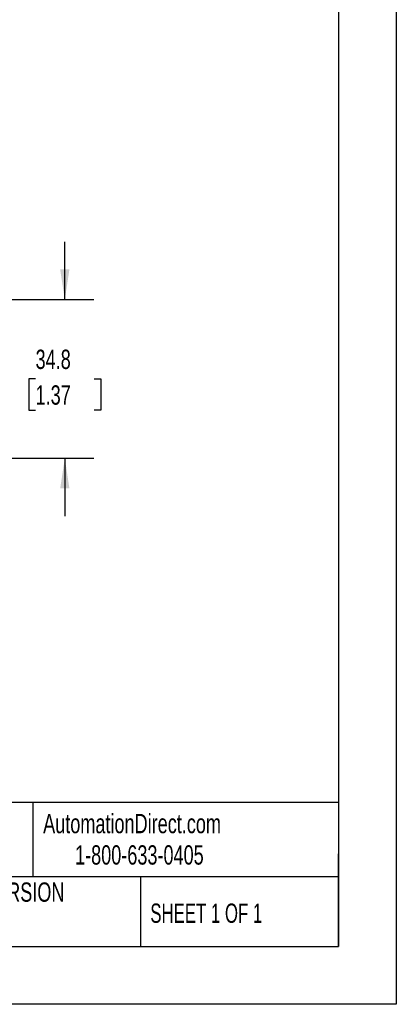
# Model space of a CAD drawing. Header units: millimetres. Extents: x 0 to 559, y 0 to 432.
# Tile 11 of 17: x 476 to 559, y 0 to 216. Entities that reach past the tile are written whole.
import ezdxf

# ---------------------------------------------------------------- set-up
doc = ezdxf.new("R2010")
doc.units = ezdxf.units.MM
doc.header["$LTSCALE"] = 2
doc.linetypes.add('CENTERX2', pattern=[20.32, 12.7, -2.54, 2.54, -2.54])
doc.layers.add('DIMENSIONS', color=140, linetype='Continuous', lineweight=25)
doc.layers.add('TEXT', color=140, linetype='Continuous', lineweight=25)
doc.styles.add('SLDTEXTSTYLE0', font='TXT', dxfattribs={"width": 0.7})
doc.styles.add('SLDTEXTSTYLE1', font='TXT', dxfattribs={"width": 0.65})
doc.dimstyles.new('SLDDIMSTYLE1', dxfattribs={"dimtxt": 4.316016, "dimasz": 6.604, "dimexe": 0, "dimexo": 0.0625, "dimgap": 1.079004, "dimtad": 0, "dimtih": 1, "dimtoh": 1, "dimrnd": 1e-09, "dimzin": 12, "dimdsep": 46, "dimtxsty": 'SLDTEXTSTYLE0', "dimsah": 1, "dimcen": 0.09, "dimadec": 0, "dimazin": 3, "dimtfac": 1, "dimtmove": 0, "dimatfit": 0, "dimfxl": 0, "dimfrac": 2, "dimtolj": 1, "dimtzin": 12, "dimarcsym": 0})

# ---------------------------------------------------------------- blocks, each defined once
blk = doc.blocks.new('_D_4')
at = {"layer": 'DIMENSIONS'}
for p, q in [((486.14, 154.53), (486.14, 167.23)), ((471.53, 154.53), (492.49, 154.53)), ((479.73, 137.13), (478.28, 137.13)), ((478.28, 137.13), (478.28, 130.27)), ((492.55, 137.13), (494, 137.13)), ((494, 137.13), (494, 130.27)), ((478.28, 130.27), (479.73, 130.27)), ((494, 130.27), (492.55, 130.27)), ((470.81, 119.73), (492.49, 119.73)), ((486.14, 119.73), (486.14, 107.03))]:
    blk.add_line(p, q, dxfattribs=at)
for points in [[(486.14, 154.53), (487.15, 161.13), (485.12, 161.13)], [(486.14, 119.73), (485.12, 113.13), (487.15, 113.13)]]:
    blk.add_solid(points, dxfattribs=at)
at = {"layer": 'DIMENSIONS', "char_height": 4.233, "attachment_point": 1, "style": 'SLDTEXTSTYLE0'}
for s, insert in [('34.8', (479.73, 143.55)), ('1.37', (479.73, 135.73))]:
    blk.add_mtext(s, dxfattribs=dict(at, insert=insert))

msp = doc.modelspace()

# ---------------------------------------------------------------- linework, layer by layer
at = {"color": 7, "linetype": 'Continuous'}
for p, q in [((558.805, 431.805), (558.805, 0.005)), ((558.805, 0.005), (0.005, 0.005))]:
    msp.add_line(p, q, dxfattribs=at)
at = {"layer": 'TEXT'}
for p, q in [((546.1, 419.1), (546.1, 12.7)), ((546.1, 44.252), (12.7, 44.252)), ((479.151, 44.252), (479.151, 27.94)), ((546.1, 12.7), (546.1, 33.02)), ((546.1, 27.94), (12.7, 27.94)), ((502.697, 27.94), (502.697, 12.7)), ((12.7, 12.7), (546.1, 12.7))]:
    msp.add_line(p, q, dxfattribs=at)

# ---------------------------------------------------------------- texts
at = {"layer": 'TEXT', "linetype": 'CENTERX2', "lineweight": 18, "char_height": 4.23333}
for s, insert, attachment_point, style in [('AutomationDirect.com', (481.39, 41.753), 1, 'SLDTEXTSTYLE0'), ('1-800-633-0405', (488.383, 34.874), 1, 'SLDTEXTSTYLE0'), ('LATEST VERSION', (469.104, 26.728), 2, 'SLDTEXTSTYLE0'), ('SHEET 1 OF 1', (504.883, 22.103), 1, 'SLDTEXTSTYLE1')]:
    msp.add_mtext(s, dxfattribs=dict(at, insert=insert, attachment_point=attachment_point, style=style))

# ---------------------------------------------------------------- dimensions: what is measured, and where the dimension line sits
at = {"layer": 'DIMENSIONS'}
dim = msp.add_linear_dim(base=(486.138, 119.731), p1=(468.994, 154.529), p2=(468.274, 119.731), angle=90, dimstyle='SLDDIMSTYLE1', dxfattribs=at)
dim.commit()
dim.dimension.update_dxf_attribs({"geometry": '_D_4', "text_midpoint": (486.138, 137.13), "dimtype": 160})

doc.saveas('drawing.dxf')
